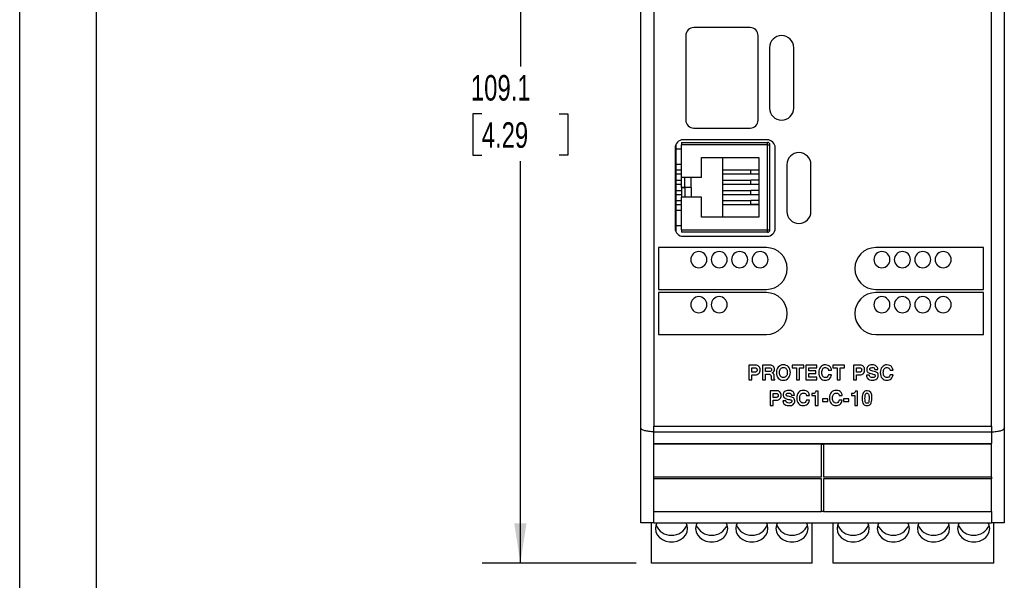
# Model space of a CAD drawing. Header units: millimetres. Extents: x 0 to 419, y 0 to 324.
# Tile 2 of 13: x 0 to 122, y 78 to 147. Entities that reach past the tile are written whole.
import ezdxf

# ---------------------------------------------------------------- set-up
doc = ezdxf.new("R2010")
doc.units = ezdxf.units.MM
doc.header["$LTSCALE"] = 1.5
doc.layers.add('DIMENSIONS', color=140, linetype='Continuous', lineweight=25)
doc.layers.add('TEXT', color=140, linetype='Continuous', lineweight=25)
doc.styles.add('SLDTEXTSTYLE0', font='TXT', dxfattribs={"width": 0.7})
doc.dimstyles.new('SLDDIMSTYLE0', dxfattribs={"dimtxt": 3.237012, "dimasz": 4.953, "dimexe": 0, "dimexo": 0.0625, "dimgap": 0.809253, "dimtad": 0, "dimtih": 1, "dimtoh": 1, "dimdec": 1, "dimrnd": 1e-09, "dimzin": 12, "dimdsep": 46, "dimtxsty": 'SLDTEXTSTYLE0', "dimsah": 1, "dimcen": 0.09, "dimadec": 0, "dimazin": 3, "dimtfac": 1, "dimtdec": 1, "dimtofl": 0, "dimtmove": 0, "dimatfit": 3, "dimfxl": 0, "dimfrac": 2, "dimtolj": 1, "dimtzin": 12, "dimarcsym": 0})

# ---------------------------------------------------------------- blocks, each defined once
blk = doc.blocks.new('_D_1')
at = {"layer": 'DIMENSIONS'}
for p, q in [((76.69, 188.77), (57.52, 188.77)), ((62.29, 188.77), (62.29, 141.43)), ((57.48, 135.56), (56.39, 135.56)), ((56.39, 135.56), (56.39, 130.41)), ((67.1, 135.56), (68.18, 135.56)), ((68.18, 135.56), (68.18, 130.41)), ((56.39, 130.41), (57.48, 130.41)), ((68.18, 130.41), (67.1, 130.41)), ((62.29, 79.7), (62.29, 129.69)), ((76.69, 79.7), (57.52, 79.7))]:
    blk.add_line(p, q, dxfattribs=at)
for points in [[(62.29, 188.77), (61.53, 183.82), (63.05, 183.82)], [(62.29, 79.7), (63.05, 84.65), (61.53, 84.65)]]:
    blk.add_solid(points, dxfattribs=at)
at = {"layer": 'DIMENSIONS', "char_height": 3.175, "attachment_point": 1, "style": 'SLDTEXTSTYLE0'}
for s, insert in [('109.1', (56.13, 140.38)), ('4.29', (57.48, 134.51))]:
    blk.add_mtext(s, dxfattribs=dict(at, insert=insert))

msp = doc.modelspace()

# ---------------------------------------------------------------- linework, layer by layer
at = {"color": 7, "linetype": 'Continuous'}
msp.add_line((0, 323.85), (0, 0), dxfattribs=at)
for p, q in [((77.29, 96.51), (77.29, 171.96)), ((78.89, 171.73), (78.89, 96.73)), ((120.89, 96.73), (120.89, 171.73)), ((122.49, 171.96), (122.49, 96.51)), ((90.87, 146.28), (83.87, 146.28)), ((82.87, 145.28), (82.87, 134.78)), ((91.87, 134.78), (91.87, 145.28)), ((93.29, 143.78), (93.29, 136.28)), ((96.29, 136.28), (96.29, 143.78)), ((83.87, 133.78), (90.87, 133.78)), ((92.99, 132.33), (82.54, 132.33)), ((81.54, 131.33), (81.54, 121.33)), ((81.64, 131.77), (81.64, 120.9)), ((81.64, 131.2), (82.34, 131.2)), ((82.34, 132.01), (93.04, 132.01)), ((82.34, 132.01), (82.34, 131.71)), ((93.04, 131.71), (82.34, 131.71)), ((82.34, 127.64), (82.34, 131.71)), ((93.04, 131.71), (93.04, 132.01)), ((93.04, 121.13), (93.04, 131.71)), ((93.04, 131.71), (93.34, 131.71)), ((93.34, 121.13), (93.34, 131.71)), ((93.99, 121.33), (93.99, 131.33)), ((84.84, 130.14), (91.94, 130.14)), ((84.84, 127.64), (84.84, 130.14)), ((87.44, 130.14), (87.44, 122.7)), ((91.94, 130.14), (91.94, 122.7)), ((82.34, 129.27), (81.64, 129.27)), ((95.44, 129.23), (95.44, 123.43)), ((98.44, 123.43), (98.44, 129.23)), ((81.64, 128.58), (82.34, 128.58)), ((81.64, 128.08), (82.34, 128.08)), ((84.84, 127.64), (82.34, 127.64)), ((82.34, 126.44), (82.34, 127.64)), ((82.74, 126.44), (82.74, 127.64)), ((83.54, 126.44), (83.54, 127.64)), ((87.44, 128.58), (90.94, 128.58)), ((87.44, 128.08), (90.94, 128.08)), ((90.94, 128.08), (90.94, 128.58)), ((90.94, 128.58), (91.94, 128.58)), ((90.94, 128.08), (91.94, 128.08)), ((81.64, 127.31), (82.34, 127.31)), ((81.64, 126.81), (82.34, 126.81)), ((82.34, 126.44), (82.74, 126.44)), ((82.34, 126.4), (82.34, 126.44)), ((82.34, 126.4), (82.74, 126.4)), ((82.34, 126.4), (82.34, 125.2)), ((82.74, 126.44), (83.54, 126.44)), ((82.74, 126.4), (82.74, 125.2)), ((83.54, 126.4), (82.74, 126.4)), ((83.54, 126.4), (83.54, 125.2)), ((87.44, 127.31), (90.94, 127.31)), ((87.44, 126.81), (90.94, 126.81)), ((90.94, 126.81), (90.94, 127.31)), ((91.94, 127.31), (90.94, 127.31)), ((90.94, 126.81), (91.94, 126.81)), ((81.64, 126.04), (82.34, 126.04)), ((81.64, 125.54), (82.34, 125.54)), ((84.84, 125.2), (82.34, 125.2)), ((82.34, 121.13), (82.34, 125.2)), ((84.84, 122.7), (84.84, 125.2)), ((87.44, 126.04), (90.94, 126.04)), ((87.44, 125.54), (90.94, 125.54)), ((90.94, 125.54), (90.94, 126.04)), ((91.94, 126.04), (90.94, 126.04)), ((90.94, 125.54), (91.94, 125.54)), ((81.64, 124.77), (82.34, 124.77)), ((81.64, 124.27), (82.34, 124.27)), ((87.44, 124.77), (90.94, 124.77)), ((87.44, 124.27), (91.94, 124.27)), ((90.94, 124.28), (90.94, 124.77)), ((91.94, 124.77), (90.94, 124.77)), ((91.94, 124.28), (90.94, 124.28)), ((81.64, 123.58), (82.34, 123.58)), ((91.94, 122.7), (84.84, 122.7)), ((82.34, 121.65), (81.64, 121.65)), ((82.34, 121.13), (93.04, 121.13)), ((82.34, 121.13), (82.34, 120.83)), ((93.04, 120.83), (82.34, 120.83)), ((82.54, 120.33), (92.99, 120.33)), ((93.04, 120.83), (93.04, 121.13)), ((93.04, 121.13), (93.34, 121.13)), ((92.89, 118.93), (79.49, 118.93)), ((79.49, 118.93), (79.49, 113.73)), ((119.89, 118.93), (106.49, 118.93)), ((119.89, 113.73), (119.89, 118.93)), ((79.49, 113.73), (92.89, 113.73)), ((92.89, 113.33), (79.49, 113.33)), ((79.49, 113.33), (79.49, 108.13)), ((106.49, 113.73), (119.89, 113.73)), ((119.89, 113.33), (106.49, 113.33)), ((119.89, 108.13), (119.89, 113.33)), ((79.49, 108.13), (92.89, 108.13)), ((106.49, 108.13), (119.89, 108.13)), ((91.56, 104.31), (90.73, 104.31)), ((90.73, 104.31), (90.73, 102.48)), ((93.37, 104.31), (92.42, 104.31)), ((92.42, 104.31), (92.42, 102.48)), ((97.54, 104.31), (96.09, 104.31)), ((96.09, 104.31), (96.09, 103.98)), ((97.54, 103.98), (97.54, 104.31)), ((99.15, 104.31), (97.82, 104.31)), ((97.82, 104.31), (97.82, 102.48)), ((99.15, 103.98), (99.15, 104.31)), ((102.62, 104.31), (101.16, 104.31)), ((101.16, 104.31), (101.16, 103.98)), ((102.62, 103.98), (102.62, 104.31)), ((104.57, 104.31), (103.74, 104.31)), ((103.74, 104.31), (103.74, 102.48)), ((91.1, 103.98), (91.49, 103.98)), ((91.1, 103.45), (91.1, 103.98)), ((91.48, 103.45), (91.1, 103.45)), ((91.1, 103.12), (91.52, 103.12)), ((91.1, 102.48), (91.1, 103.12)), ((92.79, 103.98), (93.31, 103.98)), ((92.79, 103.51), (92.79, 103.98)), ((93.28, 103.51), (92.79, 103.51)), ((92.79, 103.18), (93.22, 103.18)), ((92.79, 102.48), (92.79, 103.18)), ((93.48, 102.92), (93.48, 102.77)), ((96.09, 103.98), (96.63, 103.98)), ((96.63, 103.98), (96.63, 102.48)), ((97, 103.98), (97.54, 103.98)), ((97, 102.48), (97, 103.98)), ((98.19, 103.98), (99.15, 103.98)), ((98.19, 103.6), (98.19, 103.98)), ((99.06, 103.6), (98.19, 103.6)), ((98.19, 103.28), (99.06, 103.28)), ((98.19, 102.81), (98.19, 103.28)), ((99.06, 103.28), (99.06, 103.6)), ((100.99, 103.11), (100.62, 103.11)), ((100.63, 103.7), (101, 103.7)), ((101.16, 103.98), (101.7, 103.98)), ((101.7, 103.98), (101.7, 102.48)), ((102.08, 103.98), (102.62, 103.98)), ((102.08, 102.48), (102.08, 103.98)), ((104.11, 103.98), (104.5, 103.98)), ((104.11, 103.45), (104.11, 103.98)), ((104.49, 103.45), (104.11, 103.45)), ((104.11, 103.12), (104.54, 103.12)), ((104.11, 102.48), (104.11, 103.12)), ((105.71, 103.05), (105.34, 103.05)), ((106.4, 103.76), (106.77, 103.76)), ((108.28, 103.7), (108.66, 103.7)), ((108.65, 103.11), (108.28, 103.11)), ((90.73, 102.48), (91.1, 102.48)), ((92.42, 102.48), (92.79, 102.48)), ((93.52, 102.48), (93.94, 102.48)), ((93.94, 102.48), (93.94, 102.54)), ((96.63, 102.48), (97, 102.48)), ((97.82, 102.48), (99.19, 102.48)), ((99.19, 102.81), (98.19, 102.81)), ((99.19, 102.48), (99.19, 102.81)), ((101.7, 102.48), (102.08, 102.48)), ((103.74, 102.48), (104.11, 102.48)), ((93.36, 101.14), (93.36, 99.31)), ((94.18, 101.14), (93.36, 101.14)), ((93.73, 100.81), (94.11, 100.81)), ((93.73, 100.29), (93.73, 100.81)), ((96.01, 100.59), (96.38, 100.59)), ((97.88, 100.54), (98.26, 100.54)), ((98.56, 100.78), (98.56, 100.53)), ((98.56, 100.53), (98.97, 100.53)), ((98.97, 100.53), (98.97, 99.31)), ((99.32, 101.08), (99.05, 101.08)), ((99.32, 99.31), (99.32, 101.08)), ((101.96, 100.54), (102.33, 100.54)), ((103.48, 100.78), (103.48, 100.53)), ((103.48, 100.53), (103.89, 100.53)), ((103.89, 100.53), (103.89, 99.31)), ((104.24, 101.08), (103.97, 101.08)), ((104.24, 99.31), (104.24, 101.08)), ((93.36, 99.31), (93.73, 99.31)), ((94.1, 100.29), (93.73, 100.29)), ((93.73, 99.96), (94.15, 99.96)), ((93.73, 99.31), (93.73, 99.96)), ((95.32, 99.88), (94.95, 99.88)), ((98.25, 99.95), (97.88, 99.95)), ((98.97, 99.31), (99.32, 99.31)), ((99.86, 100.14), (99.86, 99.8)), ((100.54, 100.14), (99.86, 100.14)), ((99.86, 99.8), (100.54, 99.8)), ((100.54, 99.8), (100.54, 100.14)), ((102.33, 99.95), (101.96, 99.95)), ((102.48, 100.14), (102.48, 99.8)), ((103.16, 100.14), (102.48, 100.14)), ((102.48, 99.8), (103.16, 99.8)), ((103.16, 99.8), (103.16, 100.14)), ((103.89, 99.31), (104.24, 99.31)), ((77.29, 84.73), (77.29, 96.51)), ((78.89, 96.73), (120.89, 96.73)), ((78.89, 96.03), (78.89, 96.73)), ((78.89, 94.58), (78.89, 96.03)), ((78.89, 96.03), (120.89, 96.03)), ((120.89, 96.73), (120.89, 96.03)), ((120.89, 96.03), (120.89, 94.58)), ((122.49, 96.51), (122.49, 84.73)), ((78.89, 94.58), (120.89, 94.58)), ((78.89, 94.52), (78.89, 94.58)), ((78.89, 94.52), (99.77, 94.52)), ((78.89, 90.43), (78.89, 94.52)), ((99.77, 94.52), (99.77, 94.5)), ((99.77, 94.5), (100.02, 94.5)), ((99.77, 90.41), (99.77, 94.5)), ((100.02, 94.52), (120.89, 94.52)), ((100.02, 94.52), (100.02, 94.5)), ((100.02, 94.5), (100.02, 90.41)), ((120.89, 94.52), (120.89, 94.58)), ((120.89, 90.43), (120.89, 94.52)), ((78.89, 90.43), (99.77, 90.43)), ((78.89, 90.43), (78.89, 90.41)), ((78.89, 90.2), (78.89, 90.41)), ((78.89, 90.41), (99.77, 90.41)), ((99.77, 90.2), (78.89, 90.2)), ((78.89, 86.14), (78.89, 90.2)), ((99.77, 86.11), (99.77, 90.2)), ((100.02, 90.43), (120.89, 90.43)), ((100.02, 90.41), (120.89, 90.41)), ((120.89, 90.2), (100.02, 90.2)), ((100.02, 90.2), (100.02, 86.11)), ((120.89, 90.43), (120.89, 90.41)), ((120.89, 90.41), (120.89, 90.2)), ((120.89, 86.14), (120.89, 90.2)), ((78.89, 86.14), (99.77, 86.14)), ((78.89, 84.73), (78.89, 86.14)), ((100.02, 86.11), (99.77, 86.11)), ((100.02, 86.14), (120.89, 86.14)), ((120.89, 86.14), (120.89, 84.73)), ((78.59, 79.7), (78.59, 84.73)), ((78.89, 84.73), (120.89, 84.73)), ((98.59, 79.7), (98.59, 84.73)), ((101.19, 79.7), (101.19, 84.73)), ((121.19, 79.7), (121.19, 84.73)), ((98.59, 79.7), (78.59, 79.7)), ((78.59, 79.69), (78.59, 79.7)), ((98.59, 79.69), (78.59, 79.69)), ((98.59, 79.69), (98.59, 79.7)), ((121.19, 79.7), (101.19, 79.7)), ((101.19, 79.69), (101.19, 79.7)), ((121.19, 79.69), (101.19, 79.69)), ((121.19, 79.69), (121.19, 79.7))]:
    msp.add_line(p, q)
at = {"flags": 128}
for points in [[(79.29, 84.73), (79.15, 84.41), (79.09, 84)], [(83.09, 84), (83.03, 84.41), (82.89, 84.73)], [(84.29, 84.73), (84.15, 84.41), (84.09, 84)], [(88.09, 84), (88.03, 84.41), (87.89, 84.73)], [(89.29, 84.73), (89.15, 84.41), (89.09, 84)], [(93.09, 84), (93.03, 84.41), (92.89, 84.73)], [(94.29, 84.73), (94.15, 84.41), (94.09, 84)], [(98.09, 84), (98.03, 84.41), (97.89, 84.73)], [(101.89, 84.73), (101.75, 84.41), (101.69, 84)], [(105.69, 84), (105.63, 84.41), (105.49, 84.73)], [(106.89, 84.73), (106.75, 84.41), (106.69, 84)], [(110.69, 84), (110.63, 84.41), (110.49, 84.73)], [(111.89, 84.73), (111.75, 84.41), (111.69, 84)], [(115.69, 84), (115.63, 84.41), (115.49, 84.73)], [(116.89, 84.73), (116.75, 84.41), (116.69, 84)], [(120.69, 84), (120.63, 84.41), (120.49, 84.73)], [(79.09, 84), (79.15, 83.6), (79.32, 83.23), (79.6, 82.89), (79.96, 82.62), (80.38, 82.44), (80.85, 82.34), (81.33, 82.34), (81.8, 82.44), (82.23, 82.62), (82.59, 82.89), (82.86, 83.23), (83.03, 83.6), (83.09, 84)], [(84.09, 84), (84.15, 83.6), (84.32, 83.23), (84.6, 82.89), (84.96, 82.62), (85.38, 82.44), (85.85, 82.34), (86.33, 82.34), (86.8, 82.44), (87.23, 82.62), (87.59, 82.89), (87.86, 83.23), (88.03, 83.6), (88.09, 84)], [(89.09, 84), (89.15, 83.6), (89.32, 83.23), (89.6, 82.89), (89.96, 82.62), (90.38, 82.44), (90.85, 82.34), (91.33, 82.34), (91.8, 82.44), (92.23, 82.62), (92.59, 82.89), (92.86, 83.23), (93.03, 83.6), (93.09, 84)], [(94.09, 84), (94.15, 83.6), (94.32, 83.23), (94.6, 82.89), (94.96, 82.62), (95.38, 82.44), (95.85, 82.34), (96.33, 82.34), (96.8, 82.44), (97.23, 82.62), (97.59, 82.89), (97.86, 83.23), (98.03, 83.6), (98.09, 84)], [(101.69, 84), (101.75, 83.6), (101.92, 83.23), (102.2, 82.89), (102.56, 82.62), (102.98, 82.44), (103.45, 82.34), (103.93, 82.34), (104.4, 82.44), (104.83, 82.62), (105.19, 82.89), (105.46, 83.23), (105.63, 83.6), (105.69, 84)], [(106.69, 84), (106.75, 83.6), (106.92, 83.23), (107.2, 82.89), (107.56, 82.62), (107.98, 82.44), (108.45, 82.34), (108.93, 82.34), (109.4, 82.44), (109.83, 82.62), (110.19, 82.89), (110.46, 83.23), (110.63, 83.6), (110.69, 84)], [(111.69, 84), (111.75, 83.6), (111.92, 83.23), (112.2, 82.89), (112.56, 82.62), (112.98, 82.44), (113.45, 82.34), (113.93, 82.34), (114.4, 82.44), (114.83, 82.62), (115.19, 82.89), (115.46, 83.23), (115.63, 83.6), (115.69, 84)], [(116.69, 84), (116.75, 83.6), (116.92, 83.23), (117.2, 82.89), (117.56, 82.62), (117.98, 82.44), (118.45, 82.34), (118.93, 82.34), (119.4, 82.44), (119.83, 82.62), (120.19, 82.89), (120.46, 83.23), (120.63, 83.6), (120.69, 84)]]:
    msp.add_lwpolyline(points, dxfattribs=at)
for centre, radius, start, end in [((83.87, 145.28), 1, 90, 180), ((90.87, 145.28), 1, 0, 90), ((94.79, 143.78), 1.5, 0, 180), ((94.79, 136.28), 1.5, 180, 0), ((83.87, 134.78), 1, 180, 270), ((90.87, 134.78), 1, 270, 0), ((82.54, 131.33), 1, 90, 180), ((92.99, 131.33), 1, 0, 90), ((93.04, 131.71), 0.3, 0, 90), ((96.94, 129.23), 1.5, 0, 180), ((96.94, 123.43), 1.5, 180, 0), ((82.54, 121.33), 1, 180, 270), ((92.99, 121.33), 1, 270, 0), ((93.04, 121.13), 0.3, 270, 0), ((92.89, 116.33), 2.6, 0, 90), ((106.49, 116.33), 2.6, 90, 180), ((84.49, 117.43), 1, 0, 180), ((87.03, 117.43), 1, 0, 180), ((89.57, 117.43), 1, 0, 180), ((92.11, 117.43), 1, 0, 180), ((107.27, 117.43), 1, 0, 180), ((109.81, 117.43), 1, 0, 180), ((112.35, 117.43), 1, 0, 180), ((114.89, 117.43), 1, 0, 180), ((84.49, 117.43), 1, 180, 0), ((87.03, 117.43), 1, 180, 0), ((89.57, 117.43), 1, 180, 0), ((92.11, 117.43), 1, 180, 0), ((107.27, 117.43), 1, 180, 0), ((109.81, 117.43), 1, 180, 0), ((112.35, 117.43), 1, 180, 0), ((114.89, 117.43), 1, 180, 0), ((92.89, 116.33), 2.6, 270, 0), ((106.49, 116.33), 2.6, 180, 270), ((84.49, 111.83), 1, 0, 180), ((87.03, 111.83), 1, 0, 180), ((92.89, 110.73), 2.6, 0, 90), ((106.49, 110.73), 2.6, 90, 180), ((107.27, 111.83), 1, 0, 180), ((109.81, 111.83), 1, 0, 180), ((112.35, 111.83), 1, 0, 180), ((114.89, 111.83), 1, 0, 180), ((84.49, 111.83), 1, 180, 0), ((87.03, 111.83), 1, 180, 0), ((107.27, 111.83), 1, 180, 0), ((109.81, 111.83), 1, 180, 0), ((112.35, 111.83), 1, 180, 0), ((114.89, 111.83), 1, 180, 0), ((92.89, 110.73), 2.6, 270, 0), ((106.49, 110.73), 2.6, 180, 270), ((81.09, 85.26), 2.1, 203.0007, 336.9993), ((86.09, 85.26), 2.1, 203.0007, 336.9993), ((91.09, 85.26), 2.1, 203.0007, 336.9993), ((96.09, 85.26), 2.1, 203.0007, 336.9993), ((103.69, 85.26), 2.1, 203.0007, 336.9993), ((108.69, 85.26), 2.1, 203.0007, 336.9993), ((113.69, 85.26), 2.1, 203.0007, 336.9993), ((118.69, 85.26), 2.1, 203.0007, 336.9993)]:
    msp.add_arc(centre, radius, start, end)
for points in [[(91.96, 104.15), (91.86, 104.26), (91.72, 104.31), (91.56, 104.31)], [(92.11, 103.72), (92.11, 103.9), (92.06, 104.04), (91.96, 104.15)], [(93.75, 104.17), (93.65, 104.26), (93.53, 104.31), (93.37, 104.31)], [(93.91, 103.78), (93.91, 103.94), (93.86, 104.07), (93.75, 104.17)], [(95.01, 104.35), (94.75, 104.35), (94.54, 104.26), (94.38, 104.08)], [(95.63, 104.1), (95.47, 104.27), (95.26, 104.35), (95.01, 104.35)], [(100.23, 104.35), (99.98, 104.35), (99.78, 104.26), (99.63, 104.08)], [(100.6, 104.28), (100.49, 104.32), (100.37, 104.35), (100.23, 104.35)], [(100.86, 104.07), (100.79, 104.16), (100.7, 104.23), (100.6, 104.28)], [(104.97, 104.15), (104.87, 104.26), (104.73, 104.31), (104.57, 104.31)], [(105.12, 103.72), (105.12, 103.9), (105.07, 104.04), (104.97, 104.15)], [(105.55, 104.19), (105.43, 104.09), (105.37, 103.95), (105.37, 103.78)], [(106.05, 104.35), (105.84, 104.35), (105.67, 104.3), (105.55, 104.19)], [(106.57, 104.2), (106.44, 104.3), (106.27, 104.35), (106.05, 104.35)], [(106.7, 104.04), (106.66, 104.1), (106.62, 104.15), (106.57, 104.2)], [(107.89, 104.35), (107.64, 104.35), (107.44, 104.26), (107.29, 104.08)], [(108.26, 104.28), (108.15, 104.32), (108.03, 104.35), (107.89, 104.35)], [(108.52, 104.07), (108.45, 104.16), (108.36, 104.23), (108.26, 104.28)], [(91.52, 103.12), (91.7, 103.12), (91.85, 103.18), (91.95, 103.29)], [(91.95, 103.29), (92.06, 103.39), (92.11, 103.54), (92.11, 103.72)], [(93.22, 103.18), (93.25, 103.18), (93.28, 103.17), (93.33, 103.16)], [(93.38, 103.52), (93.34, 103.51), (93.31, 103.51), (93.28, 103.51)], [(93.31, 103.98), (93.36, 103.98), (93.41, 103.97), (93.46, 103.92)], [(93.62, 103.34), (93.73, 103.39), (93.8, 103.45), (93.84, 103.52)], [(93.72, 103.29), (93.7, 103.31), (93.67, 103.32), (93.62, 103.34)], [(93.81, 103.19), (93.79, 103.23), (93.76, 103.27), (93.72, 103.29)], [(93.86, 102.86), (93.85, 103.03), (93.84, 103.14), (93.81, 103.19)], [(93.84, 103.52), (93.89, 103.59), (93.91, 103.68), (93.91, 103.78)], [(94.38, 104.08), (94.22, 103.91), (94.15, 103.67), (94.15, 103.38)], [(94.15, 103.38), (94.15, 103.1), (94.22, 102.87), (94.38, 102.7)], [(95.88, 103.42), (95.88, 103.71), (95.79, 103.93), (95.63, 104.1)], [(95.64, 102.72), (95.8, 102.91), (95.88, 103.15), (95.88, 103.42)], [(99.63, 104.08), (99.48, 103.91), (99.41, 103.67), (99.41, 103.38)], [(99.41, 103.38), (99.41, 103.09), (99.48, 102.86), (99.63, 102.69)], [(100.62, 103.11), (100.58, 102.97), (100.52, 102.89), (100.46, 102.84)], [(100.74, 102.62), (100.88, 102.74), (100.96, 102.91), (100.99, 103.11)], [(101, 103.7), (100.97, 103.86), (100.93, 103.98), (100.86, 104.07)], [(104.54, 103.12), (104.71, 103.12), (104.86, 103.18), (104.96, 103.29)], [(104.96, 103.29), (105.07, 103.39), (105.12, 103.54), (105.12, 103.72)], [(105.34, 103.05), (105.35, 102.89), (105.39, 102.77), (105.46, 102.69)], [(105.37, 103.78), (105.37, 103.72), (105.38, 103.67), (105.4, 103.61)], [(105.4, 103.61), (105.41, 103.56), (105.43, 103.52), (105.46, 103.49)], [(105.46, 103.49), (105.5, 103.44), (105.55, 103.39), (105.62, 103.36)], [(105.62, 103.36), (105.68, 103.32), (105.83, 103.28), (106.04, 103.23)], [(105.77, 103.72), (105.76, 103.74), (105.75, 103.77), (105.75, 103.8)], [(105.89, 103.64), (105.84, 103.66), (105.8, 103.68), (105.77, 103.72)], [(105.83, 103.96), (105.87, 103.99), (105.95, 104.02), (106.06, 104.02)], [(106.15, 103.58), (106.05, 103.6), (105.97, 103.62), (105.89, 103.64)], [(106.04, 103.23), (106.11, 103.21), (106.19, 103.19), (106.27, 103.17)], [(106.06, 104.02), (106.17, 104.02), (106.24, 104), (106.29, 103.96)], [(106.65, 103.4), (106.55, 103.47), (106.38, 103.53), (106.15, 103.58)], [(106.27, 103.17), (106.32, 103.16), (106.36, 103.14), (106.39, 103.12)], [(106.29, 103.96), (106.33, 103.93), (106.37, 103.87), (106.4, 103.76)], [(106.63, 102.6), (106.76, 102.71), (106.82, 102.85), (106.82, 103.03)], [(106.74, 103.31), (106.72, 103.34), (106.68, 103.37), (106.65, 103.4)], [(106.77, 103.76), (106.76, 103.88), (106.74, 103.97), (106.7, 104.04)], [(106.82, 103.03), (106.82, 103.14), (106.8, 103.24), (106.74, 103.31)], [(107.29, 104.08), (107.14, 103.91), (107.06, 103.67), (107.06, 103.38)], [(107.06, 103.38), (107.06, 103.09), (107.14, 102.86), (107.29, 102.69)], [(108.28, 103.11), (108.23, 102.97), (108.17, 102.89), (108.12, 102.84)], [(108.4, 102.62), (108.53, 102.74), (108.62, 102.91), (108.65, 103.11)], [(108.66, 103.7), (108.63, 103.86), (108.58, 103.98), (108.52, 104.07)], [(93.48, 102.77), (93.49, 102.62), (93.5, 102.53), (93.52, 102.48)], [(93.94, 102.54), (93.91, 102.55), (93.89, 102.58), (93.88, 102.62)], [(94.38, 102.7), (94.54, 102.53), (94.75, 102.44), (95.01, 102.44)], [(95.01, 102.44), (95.28, 102.44), (95.49, 102.53), (95.64, 102.72)], [(99.63, 102.69), (99.78, 102.52), (99.98, 102.44), (100.22, 102.44)], [(100.22, 102.44), (100.43, 102.44), (100.6, 102.5), (100.74, 102.62)], [(100.46, 102.84), (100.4, 102.79), (100.33, 102.77), (100.23, 102.77)], [(105.46, 102.69), (105.52, 102.61), (105.61, 102.55), (105.71, 102.5)], [(105.71, 102.5), (105.81, 102.46), (105.94, 102.44), (106.1, 102.44)], [(106.11, 102.77), (105.99, 102.77), (105.91, 102.79), (105.85, 102.83)], [(106.1, 102.44), (106.33, 102.44), (106.51, 102.49), (106.63, 102.6)], [(106.36, 102.83), (106.31, 102.79), (106.23, 102.77), (106.11, 102.77)], [(107.29, 102.69), (107.43, 102.52), (107.63, 102.44), (107.88, 102.44)], [(107.88, 102.44), (108.09, 102.44), (108.26, 102.5), (108.4, 102.62)], [(108.12, 102.84), (108.05, 102.79), (107.98, 102.77), (107.89, 102.77)], [(94.58, 100.98), (94.48, 101.09), (94.35, 101.14), (94.18, 101.14)], [(94.57, 100.12), (94.68, 100.23), (94.73, 100.37), (94.73, 100.56)], [(94.73, 100.56), (94.73, 100.73), (94.68, 100.87), (94.58, 100.98)], [(95.16, 101.02), (95.04, 100.92), (94.98, 100.79), (94.98, 100.62)], [(94.98, 100.62), (94.98, 100.56), (94.99, 100.5), (95.01, 100.44)], [(95.01, 100.44), (95.02, 100.4), (95.04, 100.36), (95.07, 100.32)], [(95.66, 101.18), (95.45, 101.18), (95.28, 101.13), (95.16, 101.02)], [(95.38, 100.55), (95.36, 100.57), (95.35, 100.6), (95.35, 100.64)], [(95.5, 100.47), (95.45, 100.49), (95.41, 100.52), (95.38, 100.55)], [(95.43, 100.79), (95.48, 100.83), (95.55, 100.85), (95.67, 100.85)], [(95.75, 100.41), (95.66, 100.43), (95.57, 100.45), (95.5, 100.47)], [(96.17, 101.03), (96.05, 101.13), (95.88, 101.18), (95.66, 101.18)], [(95.67, 100.85), (95.77, 100.85), (95.84, 100.83), (95.89, 100.8)], [(95.89, 100.8), (95.94, 100.76), (95.98, 100.7), (96.01, 100.59)], [(96.31, 100.87), (96.27, 100.93), (96.23, 100.99), (96.17, 101.03)], [(96.38, 100.59), (96.37, 100.71), (96.34, 100.8), (96.31, 100.87)], [(96.89, 100.92), (96.74, 100.74), (96.67, 100.51), (96.67, 100.22)], [(97.49, 101.18), (97.24, 101.18), (97.04, 101.09), (96.89, 100.92)], [(97.86, 101.11), (97.75, 101.16), (97.63, 101.18), (97.49, 101.18)], [(98.12, 100.91), (98.05, 100.99), (97.96, 101.06), (97.86, 101.11)], [(98.26, 100.54), (98.23, 100.69), (98.18, 100.82), (98.12, 100.91)], [(98.83, 100.81), (98.77, 100.78), (98.68, 100.78), (98.56, 100.78)], [(98.97, 100.9), (98.93, 100.86), (98.89, 100.83), (98.83, 100.81)], [(99.05, 101.08), (99.03, 100.99), (99, 100.93), (98.97, 100.9)], [(100.97, 100.92), (100.82, 100.74), (100.74, 100.51), (100.74, 100.22)], [(101.57, 101.18), (101.32, 101.18), (101.12, 101.09), (100.97, 100.92)], [(101.93, 101.11), (101.83, 101.16), (101.71, 101.18), (101.57, 101.18)], [(102.19, 100.91), (102.13, 100.99), (102.04, 101.06), (101.93, 101.11)], [(102.33, 100.54), (102.31, 100.69), (102.26, 100.82), (102.19, 100.91)], [(103.75, 100.81), (103.69, 100.78), (103.6, 100.78), (103.48, 100.78)], [(103.88, 100.9), (103.85, 100.86), (103.81, 100.83), (103.75, 100.81)], [(103.97, 101.08), (103.95, 100.99), (103.92, 100.93), (103.88, 100.9)], [(104.96, 100.9), (104.86, 100.76), (104.8, 100.52), (104.8, 100.18)], [(105.43, 101.12), (105.22, 101.12), (105.07, 101.05), (104.96, 100.9)], [(106.03, 100.26), (106.03, 100.83), (105.83, 101.12), (105.43, 101.12)], [(94.15, 99.96), (94.33, 99.96), (94.47, 100.01), (94.57, 100.12)], [(94.95, 99.88), (94.96, 99.72), (95, 99.6), (95.07, 99.52)], [(95.07, 100.32), (95.1, 100.27), (95.16, 100.23), (95.22, 100.19)], [(95.07, 99.52), (95.13, 99.44), (95.21, 99.38), (95.32, 99.34)], [(95.22, 100.19), (95.29, 100.15), (95.43, 100.11), (95.65, 100.06)], [(95.32, 99.34), (95.42, 99.3), (95.55, 99.28), (95.7, 99.28)], [(95.72, 99.6), (95.6, 99.6), (95.52, 99.63), (95.46, 99.66)], [(95.65, 100.06), (95.72, 100.05), (95.8, 100.03), (95.87, 100.01)], [(95.7, 99.28), (95.94, 99.28), (96.12, 99.33), (96.24, 99.44)], [(95.97, 99.66), (95.92, 99.63), (95.84, 99.6), (95.72, 99.6)], [(96.25, 100.24), (96.15, 100.31), (95.99, 100.36), (95.75, 100.41)], [(95.87, 100.01), (95.93, 99.99), (95.97, 99.98), (96, 99.96)], [(96.24, 99.44), (96.36, 99.55), (96.43, 99.69), (96.43, 99.86)], [(96.35, 100.14), (96.32, 100.18), (96.29, 100.21), (96.25, 100.24)], [(96.43, 99.86), (96.43, 99.98), (96.4, 100.07), (96.35, 100.14)], [(96.67, 100.22), (96.67, 99.93), (96.74, 99.7), (96.89, 99.53)], [(96.89, 99.53), (97.04, 99.36), (97.24, 99.28), (97.48, 99.28)], [(97.48, 99.28), (97.69, 99.28), (97.86, 99.34), (98, 99.46)], [(97.72, 99.68), (97.66, 99.63), (97.59, 99.6), (97.49, 99.6)], [(97.88, 99.95), (97.83, 99.81), (97.78, 99.72), (97.72, 99.68)], [(98, 99.46), (98.13, 99.58), (98.22, 99.74), (98.25, 99.95)], [(100.74, 100.22), (100.74, 99.93), (100.82, 99.7), (100.97, 99.53)], [(100.97, 99.53), (101.11, 99.36), (101.31, 99.28), (101.56, 99.28)], [(101.56, 99.28), (101.77, 99.28), (101.94, 99.34), (102.07, 99.46)], [(101.79, 99.68), (101.73, 99.63), (101.66, 99.6), (101.57, 99.6)], [(101.96, 99.95), (101.91, 99.81), (101.85, 99.72), (101.79, 99.68)], [(102.07, 99.46), (102.21, 99.58), (102.29, 99.74), (102.33, 99.95)], [(104.8, 100.18), (104.8, 99.85), (104.86, 99.62), (104.97, 99.48)], [(104.97, 99.48), (105.07, 99.34), (105.22, 99.28), (105.41, 99.28)], [(105.41, 99.28), (105.6, 99.28), (105.76, 99.35), (105.87, 99.49)], [(105.87, 99.49), (105.97, 99.63), (106.03, 99.89), (106.03, 100.26)]]:
    msp.add_open_spline(points, degree=3)
for points, knots in [([(91.67, 103.52), (91.64, 103.5), (91.61, 103.48), (91.56, 103.46), (91.52, 103.45), (91.48, 103.45)], [0, 0, 0, 0, 0.5, 0.5, 1, 1, 1, 1]), ([(91.49, 103.98), (91.52, 103.98), (91.55, 103.98), (91.61, 103.95), (91.64, 103.94), (91.66, 103.91)], [0, 0, 0, 0, 0.5, 0.5, 1, 1, 1, 1]), ([(91.66, 103.91), (91.69, 103.89), (91.71, 103.87), (91.73, 103.8), (91.74, 103.77), (91.74, 103.72)], [0, 0, 0, 0, 0.5, 0.5, 1, 1, 1, 1]), ([(91.74, 103.72), (91.74, 103.67), (91.73, 103.63), (91.71, 103.57), (91.69, 103.54), (91.67, 103.52)], [0, 0, 0, 0, 0.5, 0.5, 1, 1, 1, 1]), ([(93.33, 103.16), (93.38, 103.14), (93.41, 103.12), (93.46, 103.05), (93.48, 103), (93.48, 102.92)], [0, 0, 0, 0, 0.5, 0.5, 1, 1, 1, 1]), ([(93.53, 103.75), (93.53, 103.68), (93.52, 103.63), (93.47, 103.56), (93.44, 103.54), (93.38, 103.52)], [0, 0, 0, 0, 0.5, 0.5, 1, 1, 1, 1]), ([(93.46, 103.92), (93.49, 103.9), (93.5, 103.88), (93.53, 103.82), (93.53, 103.79), (93.53, 103.75)], [0, 0, 0, 0, 0.5, 0.5, 1, 1, 1, 1]), ([(94.52, 103.38), (94.52, 103.51), (94.53, 103.61), (94.59, 103.76), (94.62, 103.82), (94.66, 103.86)], [0, 0, 0, 0, 0.5, 0.5, 1, 1, 1, 1]), ([(94.65, 102.93), (94.62, 102.97), (94.58, 103.02), (94.53, 103.17), (94.52, 103.27), (94.52, 103.38)], [0, 0, 0, 0, 0.5, 0.5, 1, 1, 1, 1]), ([(95, 102.77), (94.93, 102.77), (94.86, 102.78), (94.75, 102.83), (94.7, 102.87), (94.65, 102.93)], [0, 0, 0, 0, 0.5, 0.5, 1, 1, 1, 1]), ([(94.66, 103.86), (94.71, 103.92), (94.76, 103.95), (94.88, 104.01), (94.94, 104.02), (95.02, 104.02)], [0, 0, 0, 0, 0.5, 0.5, 1, 1, 1, 1]), ([(95.36, 102.94), (95.31, 102.88), (95.26, 102.84), (95.15, 102.78), (95.08, 102.77), (95, 102.77)], [0, 0, 0, 0, 0.5, 0.5, 1, 1, 1, 1]), ([(95.02, 104.02), (95.09, 104.02), (95.16, 104.01), (95.27, 103.96), (95.32, 103.92), (95.37, 103.86)], [0, 0, 0, 0, 0.5, 0.5, 1, 1, 1, 1]), ([(95.5, 103.41), (95.5, 103.29), (95.49, 103.2), (95.44, 103.04), (95.4, 102.99), (95.36, 102.94)], [0, 0, 0, 0, 0.5, 0.5, 1, 1, 1, 1]), ([(95.37, 103.86), (95.4, 103.82), (95.44, 103.76), (95.49, 103.62), (95.5, 103.53), (95.5, 103.41)], [0, 0, 0, 0, 0.5, 0.5, 1, 1, 1, 1]), ([(99.78, 103.38), (99.78, 103.5), (99.79, 103.59), (99.84, 103.74), (99.87, 103.8), (99.9, 103.85)], [0, 0, 0, 0, 0.5, 0.5, 1, 1, 1, 1]), ([(99.9, 102.93), (99.87, 102.97), (99.84, 103.03), (99.79, 103.17), (99.78, 103.27), (99.78, 103.38)], [0, 0, 0, 0, 0.5, 0.5, 1, 1, 1, 1]), ([(99.9, 103.85), (99.94, 103.91), (99.99, 103.95), (100.1, 104), (100.16, 104.02), (100.24, 104.02)], [0, 0, 0, 0, 0.5, 0.5, 1, 1, 1, 1]), ([(100.23, 102.77), (100.15, 102.77), (100.1, 102.78), (99.99, 102.83), (99.94, 102.87), (99.9, 102.93)], [0, 0, 0, 0, 0.5, 0.5, 1, 1, 1, 1]), ([(100.24, 104.02), (100.36, 104.02), (100.43, 103.99), (100.52, 103.92), (100.54, 103.89), (100.59, 103.81), (100.61, 103.77), (100.63, 103.7)], [0, 0, 0, 0, 0.5, 0.5, 0.75, 0.75, 1, 1, 1, 1]), ([(104.68, 103.52), (104.65, 103.5), (104.63, 103.48), (104.57, 103.46), (104.53, 103.45), (104.49, 103.45)], [0, 0, 0, 0, 0.5, 0.5, 1, 1, 1, 1]), ([(104.5, 103.98), (104.53, 103.98), (104.57, 103.98), (104.62, 103.95), (104.65, 103.94), (104.68, 103.91)], [0, 0, 0, 0, 0.5, 0.5, 1, 1, 1, 1]), ([(104.68, 103.91), (104.7, 103.89), (104.72, 103.87), (104.74, 103.8), (104.75, 103.77), (104.75, 103.72)], [0, 0, 0, 0, 0.5, 0.5, 1, 1, 1, 1]), ([(104.75, 103.72), (104.75, 103.67), (104.74, 103.63), (104.72, 103.57), (104.7, 103.54), (104.68, 103.52)], [0, 0, 0, 0, 0.5, 0.5, 1, 1, 1, 1]), ([(105.85, 102.83), (105.82, 102.85), (105.79, 102.87), (105.75, 102.94), (105.73, 102.99), (105.71, 103.05)], [0, 0, 0, 0, 0.5, 0.5, 1, 1, 1, 1]), ([(105.75, 103.8), (105.75, 103.83), (105.75, 103.86), (105.78, 103.91), (105.8, 103.93), (105.83, 103.96)], [0, 0, 0, 0, 0.5, 0.5, 1, 1, 1, 1]), ([(106.45, 102.99), (106.45, 102.95), (106.44, 102.92), (106.41, 102.87), (106.39, 102.85), (106.36, 102.83)], [0, 0, 0, 0, 0.5, 0.5, 1, 1, 1, 1]), ([(106.39, 103.12), (106.41, 103.11), (106.42, 103.09), (106.44, 103.05), (106.45, 103.02), (106.45, 102.99)], [0, 0, 0, 0, 0.5, 0.5, 1, 1, 1, 1]), ([(107.44, 103.38), (107.44, 103.5), (107.45, 103.59), (107.49, 103.74), (107.52, 103.8), (107.56, 103.85)], [0, 0, 0, 0, 0.5, 0.5, 1, 1, 1, 1]), ([(107.56, 102.93), (107.52, 102.97), (107.49, 103.03), (107.45, 103.17), (107.44, 103.27), (107.44, 103.38)], [0, 0, 0, 0, 0.5, 0.5, 1, 1, 1, 1]), ([(107.56, 103.85), (107.6, 103.91), (107.65, 103.95), (107.76, 104), (107.82, 104.02), (107.9, 104.02)], [0, 0, 0, 0, 0.5, 0.5, 1, 1, 1, 1]), ([(107.89, 102.77), (107.81, 102.77), (107.75, 102.78), (107.65, 102.83), (107.6, 102.87), (107.56, 102.93)], [0, 0, 0, 0, 0.5, 0.5, 1, 1, 1, 1]), ([(107.9, 104.02), (108.02, 104.02), (108.09, 103.99), (108.18, 103.92), (108.2, 103.89), (108.25, 103.81), (108.27, 103.77), (108.28, 103.7)], [0, 0, 0, 0, 0.5, 0.5, 0.75, 0.75, 1, 1, 1, 1]), ([(93.88, 102.62), (93.87, 102.66), (93.87, 102.7), (93.86, 102.77), (93.86, 102.81), (93.86, 102.86)], [0, 0, 0, 0, 0.5, 0.5, 1, 1, 1, 1]), ([(94.11, 100.81), (94.15, 100.81), (94.18, 100.81), (94.23, 100.79), (94.26, 100.77), (94.29, 100.74)], [0, 0, 0, 0, 0.5, 0.5, 1, 1, 1, 1]), ([(94.29, 100.74), (94.31, 100.72), (94.33, 100.7), (94.35, 100.64), (94.36, 100.6), (94.36, 100.55)], [0, 0, 0, 0, 0.5, 0.5, 1, 1, 1, 1]), ([(94.36, 100.55), (94.36, 100.5), (94.35, 100.47), (94.33, 100.4), (94.31, 100.38), (94.29, 100.36)], [0, 0, 0, 0, 0.5, 0.5, 1, 1, 1, 1]), ([(95.35, 100.64), (95.35, 100.67), (95.36, 100.69), (95.39, 100.74), (95.4, 100.77), (95.43, 100.79)], [0, 0, 0, 0, 0.5, 0.5, 1, 1, 1, 1]), ([(97.04, 100.21), (97.04, 100.33), (97.05, 100.42), (97.1, 100.58), (97.13, 100.63), (97.16, 100.68)], [0, 0, 0, 0, 0.5, 0.5, 1, 1, 1, 1]), ([(97.16, 100.68), (97.2, 100.74), (97.25, 100.78), (97.36, 100.84), (97.42, 100.85), (97.5, 100.85)], [0, 0, 0, 0, 0.5, 0.5, 1, 1, 1, 1]), ([(97.5, 100.85), (97.62, 100.85), (97.69, 100.82), (97.78, 100.75), (97.8, 100.72), (97.85, 100.65), (97.87, 100.6), (97.88, 100.54)], [0, 0, 0, 0, 0.5, 0.5, 0.75, 0.75, 1, 1, 1, 1]), ([(101.12, 100.21), (101.12, 100.33), (101.13, 100.42), (101.17, 100.58), (101.2, 100.63), (101.24, 100.68)], [0, 0, 0, 0, 0.5, 0.5, 1, 1, 1, 1]), ([(101.24, 100.68), (101.28, 100.74), (101.33, 100.78), (101.43, 100.84), (101.5, 100.85), (101.58, 100.85)], [0, 0, 0, 0, 0.5, 0.5, 1, 1, 1, 1]), ([(101.58, 100.85), (101.69, 100.85), (101.77, 100.82), (101.85, 100.75), (101.88, 100.72), (101.93, 100.65), (101.95, 100.6), (101.96, 100.54)], [0, 0, 0, 0, 0.5, 0.5, 0.75, 0.75, 1, 1, 1, 1]), ([(105.16, 100.16), (105.16, 100.29), (105.17, 100.4), (105.19, 100.57), (105.2, 100.64), (105.22, 100.69)], [0, 0, 0, 0, 0.5, 0.5, 1, 1, 1, 1]), ([(105.22, 100.69), (105.25, 100.74), (105.27, 100.77), (105.33, 100.81), (105.37, 100.82), (105.42, 100.82)], [0, 0, 0, 0, 0.5, 0.5, 1, 1, 1, 1]), ([(105.42, 100.82), (105.47, 100.82), (105.5, 100.81), (105.56, 100.78), (105.59, 100.75), (105.61, 100.7)], [0, 0, 0, 0, 0.5, 0.5, 1, 1, 1, 1]), ([(105.61, 100.7), (105.63, 100.66), (105.65, 100.6), (105.67, 100.45), (105.67, 100.36), (105.67, 100.25)], [0, 0, 0, 0, 0.5, 0.5, 1, 1, 1, 1]), ([(94.29, 100.36), (94.26, 100.33), (94.24, 100.32), (94.18, 100.29), (94.15, 100.29), (94.1, 100.29)], [0, 0, 0, 0, 0.5, 0.5, 1, 1, 1, 1]), ([(95.46, 99.66), (95.43, 99.68), (95.4, 99.71), (95.35, 99.78), (95.33, 99.82), (95.32, 99.88)], [0, 0, 0, 0, 0.5, 0.5, 1, 1, 1, 1]), ([(96.06, 99.82), (96.06, 99.79), (96.05, 99.76), (96.02, 99.71), (96, 99.68), (95.97, 99.66)], [0, 0, 0, 0, 0.5, 0.5, 1, 1, 1, 1]), ([(96, 99.96), (96.02, 99.94), (96.03, 99.92), (96.05, 99.88), (96.06, 99.86), (96.06, 99.82)], [0, 0, 0, 0, 0.5, 0.5, 1, 1, 1, 1]), ([(97.16, 99.76), (97.13, 99.81), (97.1, 99.86), (97.05, 100.01), (97.04, 100.1), (97.04, 100.21)], [0, 0, 0, 0, 0.5, 0.5, 1, 1, 1, 1]), ([(97.49, 99.6), (97.41, 99.6), (97.36, 99.62), (97.25, 99.67), (97.21, 99.71), (97.16, 99.76)], [0, 0, 0, 0, 0.5, 0.5, 1, 1, 1, 1]), ([(101.24, 99.76), (101.2, 99.81), (101.17, 99.86), (101.13, 100.01), (101.12, 100.1), (101.12, 100.21)], [0, 0, 0, 0, 0.5, 0.5, 1, 1, 1, 1]), ([(101.57, 99.6), (101.49, 99.6), (101.43, 99.62), (101.33, 99.67), (101.28, 99.71), (101.24, 99.76)], [0, 0, 0, 0, 0.5, 0.5, 1, 1, 1, 1]), ([(105.23, 99.68), (105.21, 99.72), (105.19, 99.78), (105.17, 99.93), (105.16, 100.03), (105.16, 100.16)], [0, 0, 0, 0, 0.5, 0.5, 1, 1, 1, 1]), ([(105.42, 99.57), (105.37, 99.57), (105.34, 99.58), (105.28, 99.61), (105.25, 99.64), (105.23, 99.68)], [0, 0, 0, 0, 0.5, 0.5, 1, 1, 1, 1]), ([(105.62, 99.71), (105.6, 99.66), (105.57, 99.63), (105.51, 99.58), (105.47, 99.57), (105.42, 99.57)], [0, 0, 0, 0, 0.5, 0.5, 1, 1, 1, 1]), ([(105.67, 100.25), (105.67, 100.12), (105.67, 100.01), (105.65, 99.84), (105.64, 99.77), (105.62, 99.71)], [0, 0, 0, 0, 0.5, 0.5, 1, 1, 1, 1]), ([(78.89, 96.03), (78.69, 96.03), (78.48, 96.05), (78.1, 96.09), (77.93, 96.12), (77.63, 96.21), (77.5, 96.26), (77.34, 96.38), (77.29, 96.44), (77.29, 96.51)], [0, 0, 0, 0, 0.25, 0.25, 0.5, 0.5, 0.75, 0.75, 1, 1, 1, 1]), ([(120.89, 96.03), (121.1, 96.03), (121.3, 96.05), (121.68, 96.09), (121.86, 96.12), (122.16, 96.21), (122.28, 96.26), (122.45, 96.38), (122.49, 96.44), (122.49, 96.51)], [0, 0, 0, 0, 0.25, 0.25, 0.5, 0.5, 0.75, 0.75, 1, 1, 1, 1]), ([(78.89, 84.73), (78.85, 84.73), (78.77, 84.73), (78.66, 84.73), (78.54, 84.73), (78.42, 84.73), (78.31, 84.73), (78.15, 84.73), (77.94, 84.73), (77.73, 84.73), (77.55, 84.73), (77.42, 84.73), (77.35, 84.73), (77.3, 84.73), (77.3, 84.73), (77.29, 84.73)], [0, 0, 0, 0, 0.043506, 0.086645, 0.129755, 0.173171, 0.217225, 0.262232, 0.373355, 0.488671, 0.604395, 0.723467, 0.815232, 0.907002, 1, 1, 1, 1]), ([(122.49, 84.73), (122.49, 84.73), (122.49, 84.73), (122.47, 84.73), (122.45, 84.73), (122.41, 84.73), (122.35, 84.73), (122.24, 84.73), (122.06, 84.73), (121.84, 84.73), (121.6, 84.73), (121.37, 84.73), (121.13, 84.73), (120.97, 84.73), (120.89, 84.73)], [0, 0, 0, 0, 0.055978, 0.111372, 0.166442, 0.221452, 0.276666, 0.395572, 0.511495, 0.626641, 0.737967, 0.826886, 0.913341, 1, 1, 1, 1])]:
    msp.add_open_spline(points, degree=3, knots=knots)
at = {"layer": 'TEXT'}
msp.add_line((9.52, 314.32), (9.52, 9.52), dxfattribs=at)

# ---------------------------------------------------------------- dimensions: what is measured, and where the dimension line sits
at = {"layer": 'DIMENSIONS'}
dim = msp.add_linear_dim(base=(62.29, 79.7), p1=(78.59, 188.77), p2=(78.59, 79.7), angle=90, dimstyle='SLDDIMSTYLE0', dxfattribs=at)
dim.commit()
dim.dimension.update_dxf_attribs({"geometry": '_D_1', "text_midpoint": (62.29, 135.56), "dimtype": 160})

doc.saveas('drawing.dxf')
